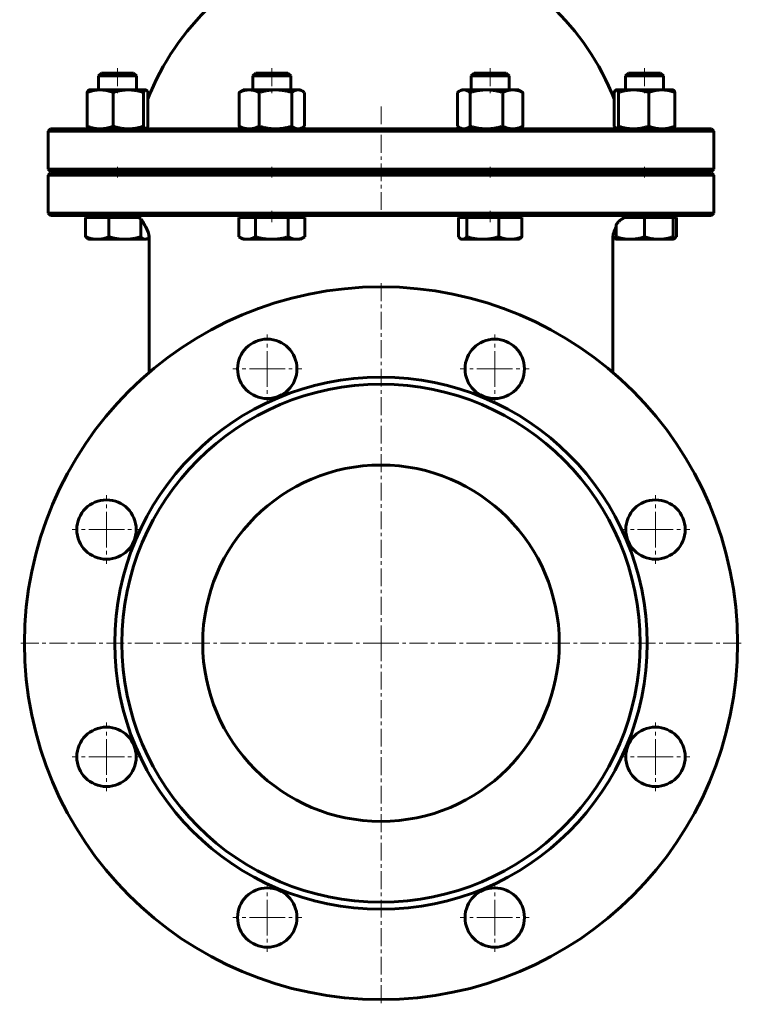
# Model space of a CAD drawing. Header units: millimetres. Extents: x -200 to 200, y -441 to 441.
# Tile 1 of 2: x -152 to 152, y -441 to -26. Entities that reach past the tile are written whole.
import ezdxf

# ---------------------------------------------------------------- set-up
doc = ezdxf.new("R2010")
doc.units = ezdxf.units.MM
doc.linetypes.add('K5LT_AXLED', pattern=[12, 7.5, -1.5, 1.5, -1.5])
doc.linetypes.add('K5LT_BASIC', pattern=[0])
doc.layers.add('Системный слой (1)', color=7, linetype='Continuous', true_color=0x6c6c6c)

# ---------------------------------------------------------------- blocks, each defined once
blk = doc.blocks.new('U0')
at = {"layer": 'Системный слой (1)', "color": 143, "linetype": 'K5LT_BASIC', "lineweight": 60, "true_color": 0x33acca}
for start, end in [(154.706, 180), (149.7576, 154.706)]:
    blk.add_arc((107.5, -118.75), 10, start, end, dxfattribs=at)
blk = doc.blocks.new('U4')
at = {"layer": 'Системный слой (1)', "color": 143, "linetype": 'K5LT_BASIC', "lineweight": 60, "true_color": 0x33acca}
for start, end in [(106.6015, 159.0486), (20.9328, 73.3985)]:
    blk.add_arc((0, -97.3), 105, start, end, dxfattribs=at)
blk = doc.blocks.new('U7')
at = {"layer": 'Системный слой (1)', "color": 143, "linetype": 'K5LT_BASIC', "lineweight": 60, "true_color": 0x33acca}
for start, end in [(23.894, 31.9369), (0, 23.894)]:
    blk.add_arc((-107.5, -118.75), 10, start, end, dxfattribs=at)
blk = doc.blocks.new('U11')
at = {"layer": 'Системный слой (1)', "color": 143, "linetype": 'K5LT_BASIC', "lineweight": 60, "true_color": 0x33acca}
for p, q in [((-104.7, -108.85), (-105.93, -108.75)), ((-103.58, -109.12), (-104.7, -108.85)), ((-102.57, -109.55), (-103.58, -109.12))]:
    blk.add_line(p, q, dxfattribs=at)
blk = doc.blocks.new('U12')
at = {"layer": 'Системный слой (1)', "color": 143, "linetype": 'K5LT_BASIC', "lineweight": 60, "true_color": 0x33acca}
for p, q in [((41.13, -48.75), (39.15, -48.75)), ((52.7, -48.75), (41.13, -48.75))]:
    blk.add_line(p, q, dxfattribs=at)
blk = doc.blocks.new('U14')
at = {"layer": 'Системный слой (1)', "color": 143, "linetype": 'K5LT_BASIC', "lineweight": 60, "true_color": 0x33acca}
for p, q in [((-34.21, -55.91), (-34.84, -55.85)), ((-33.58, -56.1), (-34.21, -55.91)), ((-32.93, -56.42), (-33.58, -56.1)), ((-32.69, -56.57), (-32.93, -56.42)), ((-32.44, -56.74), (-32.69, -56.57)), ((-32.18, -56.92), (-32.44, -56.74))]:
    blk.add_line(p, q, dxfattribs=at)
blk = doc.blocks.new('U15')
at = {"layer": 'Системный слой (1)', "color": 143, "linetype": 'K5LT_BASIC', "lineweight": 60, "true_color": 0x33acca}
for p, q in [((-98.9, -55.86), (-98.97, -55.85)), ((-98.83, -55.88), (-98.9, -55.86)), ((-98.76, -55.91), (-98.83, -55.88)), ((-98.54, -56.11), (-98.76, -55.91)), ((-98.3, -56.44), (-98.54, -56.11)), ((-98.06, -56.92), (-98.3, -56.44))]:
    blk.add_line(p, q, dxfattribs=at)
blk = doc.blocks.new('U16')
at = {"layer": 'Системный слой (1)', "color": 143, "linetype": 'K5LT_BASIC', "lineweight": 60, "true_color": 0x33acca}
for p, q in [((102.84, -109.42), (102.57, -109.55)), ((103.88, -109.03), (102.84, -109.42)), ((105.04, -108.8), (103.88, -109.03)), ((105.93, -108.75), (105.04, -108.8))]:
    blk.add_line(p, q, dxfattribs=at)
blk = doc.blocks.new('U17')
at = {"layer": 'Системный слой (1)', "color": 143, "linetype": 'K5LT_BASIC', "lineweight": 60, "true_color": 0x33acca}
for p, q in [((97.55, -117.71), (97.99, -117.88)), ((97.99, -117.88), (98.43, -118.03)), ((98.43, -118.03), (98.87, -118.18))]:
    blk.add_line(p, q, dxfattribs=at)
blk = doc.blocks.new('U18')
at = {"layer": 'Системный слой (1)', "color": 143, "linetype": 'K5LT_BASIC', "lineweight": 60, "true_color": 0x33acca}
for p, q in [((98.31, -56.44), (98.07, -56.92)), ((98.54, -56.1), (98.31, -56.44)), ((98.76, -55.91), (98.54, -56.1)), ((98.83, -55.88), (98.76, -55.91)), ((98.9, -55.86), (98.83, -55.88)), ((98.97, -55.85), (98.9, -55.86))]:
    blk.add_line(p, q, dxfattribs=at)
blk = doc.blocks.new('U19')
at = {"layer": 'Системный слой (1)', "color": 143, "linetype": 'K5LT_BASIC', "lineweight": 60, "true_color": 0x33acca}
for p, q in [((-34.84, -72.25), (-34.21, -72.19)), ((-34.21, -72.19), (-33.58, -72)), ((-33.58, -72), (-32.93, -71.68)), ((-32.93, -71.68), (-32.69, -71.53)), ((-32.69, -71.53), (-32.44, -71.36)), ((-32.44, -71.36), (-32.18, -71.18))]:
    blk.add_line(p, q, dxfattribs=at)
blk = doc.blocks.new('U20')
at = {"layer": 'Системный слой (1)', "color": 143, "linetype": 'K5LT_BASIC', "lineweight": 60, "true_color": 0x33acca}
for p, q in [((122.97, -72.19), (123.19, -71.99)), ((122.97, -72.19), (122.97, -72.19)), ((123.19, -71.99), (123.43, -71.66)), ((123.43, -71.66), (123.67, -71.18))]:
    blk.add_line(p, q, dxfattribs=at)
blk = doc.blocks.new('U21')
at = {"layer": 'Системный слой (1)', "color": 143, "linetype": 'K5LT_BASIC', "lineweight": 60, "true_color": 0x33acca}
for p, q in [((32.19, -71.18), (32.44, -71.37)), ((32.44, -71.37), (32.69, -71.53)), ((32.69, -71.53), (32.94, -71.68)), ((32.94, -71.68), (33.59, -72)), ((33.59, -72), (34.21, -72.19)), ((34.21, -72.19), (34.83, -72.25))]:
    blk.add_line(p, q, dxfattribs=at)
blk = doc.blocks.new('U23')
at = {"layer": 'Системный слой (1)', "color": 143, "linetype": 'K5LT_BASIC', "lineweight": 60, "true_color": 0x33acca}
for p, q in [((123.19, -56.11), (122.97, -55.91)), ((122.97, -55.91), (122.97, -55.91)), ((123.43, -56.44), (123.19, -56.11)), ((123.67, -56.92), (123.43, -56.44))]:
    blk.add_line(p, q, dxfattribs=at)
blk = doc.blocks.new('U24')
at = {"layer": 'Системный слой (1)', "color": 143, "linetype": 'K5LT_BASIC', "lineweight": 60, "true_color": 0x33acca}
for p, q in [((-98.97, -72.25), (-98.9, -72.24)), ((-98.9, -72.24), (-98.83, -72.22)), ((-98.83, -72.22), (-98.76, -72.19)), ((-98.76, -72.19), (-98.54, -71.99)), ((-98.54, -71.99), (-98.3, -71.66)), ((-98.3, -71.66), (-98.06, -71.18))]:
    blk.add_line(p, q, dxfattribs=at)
blk = doc.blocks.new('U25')
at = {"layer": 'Системный слой (1)', "color": 143, "linetype": 'K5LT_BASIC', "lineweight": 60, "true_color": 0x33acca}
for p, q in [((98.07, -71.18), (98.31, -71.66)), ((98.31, -71.66), (98.54, -72)), ((98.54, -72), (98.76, -72.19)), ((98.76, -72.19), (98.83, -72.22)), ((98.83, -72.22), (98.9, -72.24)), ((98.9, -72.24), (98.97, -72.25))]:
    blk.add_line(p, q, dxfattribs=at)
blk = doc.blocks.new('U26')
at = {"layer": 'Системный слой (1)', "color": 143, "linetype": 'K5LT_BASIC', "lineweight": 60, "true_color": 0x33acca}
for p, q in [((122.87, -118.69), (123.01, -118.64)), ((123.01, -118.64), (123.15, -118.58)), ((123.15, -118.58), (123.29, -118.51)), ((123.29, -118.51), (123.6, -118.3)), ((123.6, -118.3), (123.92, -118.02)), ((123.92, -118.02), (124.25, -117.68))]:
    blk.add_line(p, q, dxfattribs=at)
blk = doc.blocks.new('U27')
at = {"layer": 'Системный слой (1)', "color": 143, "linetype": 'K5LT_BASIC', "lineweight": 60, "true_color": 0x33acca}
for p, q in [((32.44, -56.73), (32.19, -56.92)), ((32.69, -56.57), (32.44, -56.73)), ((32.94, -56.42), (32.69, -56.57)), ((33.59, -56.1), (32.94, -56.42)), ((34.21, -55.91), (33.59, -56.1)), ((34.83, -55.85), (34.21, -55.91))]:
    blk.add_line(p, q, dxfattribs=at)
blk = doc.blocks.new('U28')
at = {"layer": 'Системный слой (1)', "color": 143, "linetype": 'K5LT_BASIC', "lineweight": 60, "true_color": 0x33acca}
for p, q in [((32.54, -117.68), (32.87, -118.02)), ((32.87, -118.02), (33.19, -118.3)), ((33.19, -118.3), (33.5, -118.51)), ((33.5, -118.51), (33.78, -118.64)), ((33.78, -118.64), (34.05, -118.72)), ((34.05, -118.72), (34.33, -118.75))]:
    blk.add_line(p, q, dxfattribs=at)
blk = doc.blocks.new('U29')
at = {"layer": 'Системный слой (1)', "color": 143, "linetype": 'K5LT_BASIC', "lineweight": 60, "true_color": 0x33acca}
for p, q in [((110.87, -48.75), (104.09, -48.75)), ((117.64, -48.75), (110.87, -48.75))]:
    blk.add_line(p, q, dxfattribs=at)
blk = doc.blocks.new('U30')
at = {"layer": 'Системный слой (1)', "color": 143, "linetype": 'K5LT_BASIC', "lineweight": 60, "true_color": 0x33acca}
for p, q in [((-99.27, -118.75), (-99, -118.72)), ((-99, -118.72), (-98.72, -118.64)), ((-98.72, -118.64), (-98.44, -118.51)), ((-98.44, -118.51), (-98.16, -118.31)), ((-98.16, -118.31), (-97.86, -118.06)), ((-97.86, -118.06), (-97.55, -117.75))]:
    blk.add_line(p, q, dxfattribs=at)
blk = doc.blocks.new('U34')
at = {"layer": 'Системный слой (1)', "color": 30, "linetype": 'K5LT_AXLED', "lineweight": 18, "true_color": 0xff8000}
for q in [(-115.48, -322.09), (-129.98, -336.59), (-100.98, -336.59), (-115.48, -351.09)]:
    blk.add_line((-115.48, -336.59), q, dxfattribs=at)
blk = doc.blocks.new('U35')
at = {"layer": 'Системный слой (1)', "color": 30, "linetype": 'K5LT_AXLED', "lineweight": 18, "true_color": 0xff8000}
for q in [(-115.48, -226.41), (-129.98, -240.91), (-100.98, -240.91), (-115.48, -255.41)]:
    blk.add_line((-115.48, -240.91), q, dxfattribs=at)
blk = doc.blocks.new('U36')
at = {"layer": 'Системный слой (1)', "color": 30, "linetype": 'K5LT_AXLED', "lineweight": 18, "true_color": 0xff8000}
for q in [(-47.84, -389.73), (-62.34, -404.23), (-33.34, -404.23), (-47.84, -418.73)]:
    blk.add_line((-47.84, -404.23), q, dxfattribs=at)
blk = doc.blocks.new('U37')
at = {"layer": 'Системный слой (1)', "color": 30, "linetype": 'K5LT_AXLED', "lineweight": 18, "true_color": 0xff8000}
for q in [(-47.84, -158.77), (-62.34, -173.27), (-33.34, -173.27), (-47.84, -187.77)]:
    blk.add_line((-47.84, -173.27), q, dxfattribs=at)
blk = doc.blocks.new('U39')
at = {"layer": 'Системный слой (1)', "color": 30, "linetype": 'K5LT_AXLED', "lineweight": 18, "true_color": 0xff8000}
for q in [(0, -136.75), (-152, -288.75), (152, -288.75), (0, -440.75)]:
    blk.add_line((0, -288.75), q, dxfattribs=at)
blk = doc.blocks.new('U41')
at = {"layer": 'Системный слой (1)', "color": 30, "linetype": 'K5LT_AXLED', "lineweight": 18, "true_color": 0xff8000}
for q in [(47.84, -389.73), (33.34, -404.23), (62.34, -404.23), (47.84, -418.73)]:
    blk.add_line((47.84, -404.23), q, dxfattribs=at)
blk = doc.blocks.new('U42')
at = {"layer": 'Системный слой (1)', "color": 30, "linetype": 'K5LT_AXLED', "lineweight": 18, "true_color": 0xff8000}
for q in [(47.84, -158.77), (33.34, -173.27), (62.34, -173.27), (47.84, -187.77)]:
    blk.add_line((47.84, -173.27), q, dxfattribs=at)
blk = doc.blocks.new('U43')
at = {"layer": 'Системный слой (1)', "color": 30, "linetype": 'K5LT_AXLED', "lineweight": 18, "true_color": 0xff8000}
for q in [(115.48, -322.09), (100.98, -336.59), (129.98, -336.59), (115.48, -351.09)]:
    blk.add_line((115.48, -336.59), q, dxfattribs=at)
blk = doc.blocks.new('U44')
at = {"layer": 'Системный слой (1)', "color": 30, "linetype": 'K5LT_AXLED', "lineweight": 18, "true_color": 0xff8000}
for q in [(115.48, -226.41), (100.98, -240.91), (129.98, -240.91), (115.48, -255.41)]:
    blk.add_line((115.48, -240.91), q, dxfattribs=at)

msp = doc.modelspace()

# ---------------------------------------------------------------- linework, layer by layer
at = {"layer": 'Системный слой (1)', "color": 143, "linetype": 'K5LT_BASIC', "lineweight": 60, "true_color": 0x33acca}
for p, q in [((-117.64, -48.75), (-118.87, -49.98)), ((-104.09, -48.75), (-117.64, -48.75)), ((-104.09, -48.75), (-102.87, -49.98)), ((-52.7, -48.75), (-53.92, -49.98)), ((-39.15, -48.75), (-52.7, -48.75)), ((-39.15, -48.75), (-37.92, -49.98)), ((39.15, -48.75), (37.92, -49.98)), ((52.7, -48.75), (53.92, -49.98)), ((104.09, -48.75), (102.87, -49.98)), ((117.64, -48.75), (118.87, -49.98)), ((-118.87, -55.85), (-118.87, -49.98)), ((-118.87, -49.98), (-105.21, -49.98)), ((-105.21, -49.98), (-102.87, -49.98)), ((-102.87, -55.85), (-102.87, -49.98)), ((-53.92, -49.98), (-37.92, -49.98)), ((-53.92, -55.85), (-53.92, -49.98)), ((-37.92, -55.85), (-37.92, -49.98)), ((37.92, -55.85), (37.92, -49.98)), ((37.92, -49.98), (40.27, -49.98)), ((40.27, -49.98), (53.92, -49.98)), ((53.92, -55.85), (53.92, -49.98)), ((102.87, -49.98), (110.87, -49.98)), ((102.87, -55.85), (102.87, -49.98)), ((110.87, -49.98), (118.87, -49.98)), ((118.87, -55.85), (118.87, -49.98)), ((-123.67, -56.92), (-123.67, -71.18)), ((-122.87, -55.85), (-122.97, -55.91)), ((-122.87, -55.85), (-118.18, -55.85)), ((-118.18, -55.85), (-106.29, -55.85)), ((-112.69, -56.92), (-112.69, -71.18)), ((-106.29, -55.85), (-98.97, -55.85)), ((-99.88, -56.92), (-99.88, -71.18)), ((-98.97, -55.85), (-98.87, -55.85)), ((-98.87, -55.85), (-98.76, -55.91)), ((-98.06, -56.92), (-98.06, -71.18)), ((-59.66, -56.92), (-59.66, -71.18)), ((-57.92, -55.85), (-58.92, -56.42)), ((-57.92, -55.85), (-55.45, -55.85)), ((-55.45, -55.85), (-44.37, -55.85)), ((-51.24, -56.92), (-51.24, -71.18)), ((-44.37, -55.85), (-34.84, -55.85)), ((-37.5, -56.92), (-37.5, -71.18)), ((-34.84, -55.85), (-33.92, -55.85)), ((-33.92, -55.85), (-32.93, -56.42)), ((-32.18, -56.92), (-32.18, -71.18)), ((32.19, -56.92), (32.19, -71.18)), ((33.92, -55.85), (32.94, -56.42)), ((33.92, -55.85), (34.83, -55.85)), ((34.83, -55.85), (44.34, -55.85)), ((37.47, -56.92), (37.47, -71.18)), ((44.34, -55.85), (55.43, -55.85)), ((51.21, -56.92), (51.21, -71.18)), ((55.43, -55.85), (57.92, -55.85)), ((57.92, -55.85), (58.9, -56.42)), ((59.66, -56.92), (59.66, -71.18)), ((98.06, -56.92), (98.06, -59.75)), ((98.07, -56.92), (98.06, -56.92)), ((98.07, -56.92), (98.07, -71.18)), ((98.87, -55.85), (98.76, -55.91)), ((98.76, -55.91), (98.76, -55.91)), ((98.87, -55.85), (98.97, -55.85)), ((98.97, -55.85), (106.26, -55.85)), ((99.86, -56.92), (99.86, -71.18)), ((106.26, -55.85), (118.16, -55.85)), ((112.66, -56.92), (112.66, -71.18)), ((118.16, -55.85), (122.87, -55.85)), ((122.87, -55.85), (122.97, -55.91)), ((122.97, -55.91), (122.97, -55.91)), ((123.66, -56.92), (123.66, -71.18)), ((123.67, -56.92), (123.67, -71.18)), ((-139, -72.25), (-140, -73.25)), ((-140, -89.25), (-140, -73.25)), ((-140, -73.25), (140, -73.25)), ((139, -72.25), (-139, -72.25)), ((-122.87, -72.25), (-122.97, -72.19)), ((-98.87, -72.25), (-98.76, -72.19)), ((-57.92, -72.25), (-58.92, -71.68)), ((-33.92, -72.25), (-32.93, -71.68)), ((33.92, -72.25), (32.94, -71.68)), ((57.92, -72.25), (58.9, -71.68)), ((98.87, -72.25), (98.76, -72.19)), ((122.87, -72.25), (122.97, -72.19)), ((122.97, -72.19), (122.97, -72.19)), ((139, -72.25), (140, -73.25)), ((140, -89.25), (140, -73.25)), ((140, -89.25), (-140, -89.25)), ((-139, -90.25), (-140, -89.25)), ((-139, -90.75), (-140, -91.75)), ((-139, -90.25), (139, -90.25)), ((139, -90.75), (-139, -90.75)), ((-118.87, -90.75), (-118.87, -90.25)), ((-102.87, -90.75), (-102.87, -90.25)), ((-100, -90.75), (-100, -90.25)), ((-53.92, -90.75), (-53.92, -90.25)), ((-37.92, -90.75), (-37.92, -90.25)), ((37.92, -90.75), (37.92, -90.25)), ((53.92, -90.75), (53.92, -90.25)), ((100, -90.75), (100, -90.25)), ((102.87, -90.75), (102.87, -90.25)), ((118.87, -90.75), (118.87, -90.25)), ((139, -90.25), (140, -89.25)), ((139, -90.75), (140, -91.75)), ((-140, -107.75), (-140, -91.75)), ((-140, -91.75), (140, -91.75)), ((140, -107.75), (140, -91.75)), ((-139, -108.75), (-140, -107.75)), ((140, -107.75), (-140, -107.75)), ((139, -108.75), (140, -107.75)), ((-139, -108.75), (139, -108.75)), ((-124.25, -109.55), (-119.35, -109.55)), ((-124.25, -109.55), (-124.25, -117.68)), ((-122.87, -109.55), (-122.87, -108.75)), ((-119.35, -109.55), (-114.45, -109.55)), ((-114.45, -109.55), (-107.76, -109.55)), ((-114.45, -109.55), (-114.45, -117.68)), ((-107.76, -109.55), (-102.08, -109.55)), ((-101.07, -110.06), (-101.07, -117.68)), ((-59.78, -109.55), (-56.31, -109.55)), ((-59.78, -109.55), (-59.78, -117.68)), ((-57.92, -109.55), (-57.92, -108.75)), ((-56.31, -109.55), (-52.85, -109.55)), ((-52.85, -109.55), (-45.92, -109.55)), ((-52.85, -109.55), (-52.85, -117.68)), ((-45.92, -109.55), (-38.99, -109.55)), ((-38.99, -109.55), (-35.53, -109.55)), ((-38.99, -109.55), (-38.99, -117.68)), ((-35.53, -109.55), (-32.07, -109.55)), ((-33.92, -109.55), (-33.92, -108.75)), ((-32.07, -109.55), (-32.07, -117.68)), ((32.54, -109.55), (34.33, -109.55)), ((32.54, -109.55), (32.54, -117.68)), ((33.92, -109.55), (33.92, -108.75)), ((34.33, -109.55), (36.12, -109.55)), ((36.12, -109.55), (42.82, -109.55)), ((36.12, -109.55), (36.12, -117.68)), ((42.82, -109.55), (49.51, -109.55)), ((49.51, -109.55), (54.41, -109.55)), ((49.51, -109.55), (49.51, -117.68)), ((54.41, -109.55), (59.31, -109.55)), ((57.92, -109.55), (57.92, -108.75)), ((59.31, -109.55), (59.31, -117.68)), ((102.46, -109.55), (104.87, -109.55)), ((104.87, -109.55), (110.87, -109.55)), ((110.87, -109.55), (116.87, -109.55)), ((110.87, -109.55), (110.87, -117.68)), ((116.87, -109.55), (122.87, -109.55)), ((122.87, -109.55), (122.87, -108.75)), ((122.87, -109.55), (124.25, -109.55)), ((122.87, -109.55), (122.87, -117.68)), ((124.25, -109.55), (124.25, -117.68)), ((98.87, -112.71), (98.87, -117.68)), ((-122.87, -118.75), (-123.29, -118.51)), ((-119.35, -118.75), (-122.87, -118.75)), ((-107.76, -118.75), (-119.35, -118.75)), ((-99.27, -118.75), (-107.76, -118.75)), ((-98.87, -118.75), (-99.27, -118.75)), ((-98.87, -118.75), (-98.44, -118.51)), ((-97.5, -125.64), (-97.5, -118.75)), ((-57.92, -118.75), (-59.78, -117.68)), ((-56.31, -118.75), (-57.92, -118.75)), ((-45.92, -118.75), (-56.31, -118.75)), ((-35.53, -118.75), (-45.92, -118.75)), ((-33.92, -118.75), (-35.53, -118.75)), ((-33.92, -118.75), (-32.07, -117.68)), ((33.92, -118.75), (33.5, -118.51)), ((34.33, -118.75), (33.92, -118.75)), ((42.82, -118.75), (34.33, -118.75)), ((54.41, -118.75), (42.82, -118.75)), ((57.92, -118.75), (54.41, -118.75)), ((57.92, -118.75), (58.35, -118.51)), ((97.5, -118.75), (97.5, -125.64)), ((98.87, -118.75), (98.44, -118.51)), ((98.87, -118.75), (98.87, -117.68)), ((104.87, -118.75), (98.87, -118.75)), ((116.87, -118.75), (104.87, -118.75)), ((122.87, -118.75), (116.87, -118.75)), ((122.87, -117.68), (122.87, -118.75)), ((122.87, -118.75), (123.29, -118.51)), ((-97.5, -174.76), (-97.5, -125.64)), ((97.5, -125.64), (97.5, -174.76))]:
    msp.add_line(p, q, dxfattribs=at)
at = {"layer": 'Системный слой (1)', "color": 30, "linetype": 'K5LT_AXLED', "lineweight": 18, "true_color": 0xff8000}
for p, q in [((-110.87, -46.75), (-110.87, -57.85)), ((-45.92, -46.75), (-45.92, -57.85)), ((45.92, -46.75), (45.92, -57.85)), ((110.87, -46.75), (110.87, -57.85)), ((0, -62.83), (0, -110.75)), ((-110.87, -88.25), (-110.87, -92.75)), ((-45.92, -88.25), (-45.92, -92.75)), ((45.92, -88.25), (45.92, -92.75)), ((110.87, -88.25), (110.87, -92.75)), ((-45.92, -106.75), (-45.92, -111.55)), ((45.92, -106.75), (45.92, -111.55))]:
    msp.add_line(p, q, dxfattribs=at)
at = {"layer": 'Системный слой (1)', "color": 143, "linetype": 'K5LT_BASIC', "lineweight": 60, "true_color": 0x33acca}
for centre, radius in [((0, -288.75), 150), ((-47.84, -173.27), 12.5), ((47.84, -173.27), 12.5), ((0, -288.75), 112), ((0, -288.75), 109), ((0, -288.75), 75), ((-115.48, -240.91), 12.5), ((115.48, -240.91), 12.5), ((-115.48, -336.59), 12.5), ((115.48, -336.59), 12.5), ((-47.84, -404.23), 12.5), ((47.84, -404.23), 12.5)]:
    msp.add_circle(centre, radius, dxfattribs=at)
for points, weights in [([(-118.18, -55.85), (-120.73, -55.85), (-123.67, -56.92)], [1, 1.0379548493, 1]), ([(-123.67, -56.92), (-123.3, -56.1), (-122.97, -55.91)], [1, 1.0288493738, 1.01384209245]), ([(-112.69, -56.92), (-115.63, -55.85), (-118.18, -55.85)], [1, 1.0379548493, 1]), ([(-106.29, -55.85), (-109.26, -55.85), (-112.69, -56.92)], [1, 1.0379548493, 1]), ([(-99.88, -56.92), (-103.31, -55.85), (-106.29, -55.85)], [1, 1.0379548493, 1]), ([(-98.97, -55.85), (-99.39, -55.85), (-99.88, -56.92)], [1, 1.0379548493, 1]), ([(-55.45, -55.85), (-57.41, -55.85), (-59.66, -56.92)], [1, 1.0379548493, 1]), ([(-59.66, -56.92), (-59.28, -56.63), (-58.92, -56.42)], [1, 1.00996587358, 1.01469823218]), ([(-51.24, -56.92), (-53.5, -55.85), (-55.45, -55.85)], [1, 1.0379548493, 1]), ([(-44.37, -55.85), (-47.56, -55.85), (-51.24, -56.92)], [1, 1.0379548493, 1]), ([(-37.5, -56.92), (-41.18, -55.85), (-44.37, -55.85)], [1, 1.0379548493, 1]), ([(-34.84, -55.85), (-36.07, -55.85), (-37.5, -56.92)], [1, 1.0379548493, 1]), ([(37.47, -56.92), (36.06, -55.85), (34.83, -55.85)], [1, 1.0379548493, 1]), ([(44.34, -55.85), (41.15, -55.85), (37.47, -56.92)], [1, 1.0379548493, 1]), ([(51.21, -56.92), (47.53, -55.85), (44.34, -55.85)], [1, 1.0379548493, 1]), ([(55.43, -55.85), (53.47, -55.85), (51.21, -56.92)], [1, 1.0379548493, 1]), ([(59.66, -56.92), (57.39, -55.85), (55.43, -55.85)], [1, 1.0379548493, 1]), ([(58.9, -56.42), (59.27, -56.63), (59.66, -56.92)], [1.01485986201, 1.01013769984, 1]), ([(98.06, -56.92), (98.43, -56.1), (98.76, -55.91)], [1, 1.0288493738, 1.01384209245]), ([(99.86, -56.92), (99.38, -55.85), (98.97, -55.85)], [1, 1.0379548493, 1]), ([(106.26, -55.85), (103.29, -55.85), (99.86, -56.92)], [1, 1.0379548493, 1]), ([(112.66, -56.92), (109.23, -55.85), (106.26, -55.85)], [1, 1.0379548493, 1]), ([(118.16, -55.85), (115.61, -55.85), (112.66, -56.92)], [1, 1.0379548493, 1]), ([(123.66, -56.92), (120.71, -55.85), (118.16, -55.85)], [1, 1.0379548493, 1]), ([(122.97, -55.91), (123.29, -56.1), (123.66, -56.92)], [1.01367419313, 1.02900945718, 1]), ([(-123.67, -71.18), (-120.73, -72.25), (-118.18, -72.25)], [1, 1.0379548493, 1]), ([(-122.97, -72.19), (-123.3, -72), (-123.67, -71.18)], [1.01384195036, 1.02884951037, 1]), ([(-118.18, -72.25), (-115.63, -72.25), (-112.69, -71.18)], [1, 1.0379548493, 1]), ([(-112.69, -71.18), (-109.26, -72.25), (-106.29, -72.25)], [1, 1.0379548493, 1]), ([(-106.29, -72.25), (-103.31, -72.25), (-99.88, -71.18)], [1, 1.0379548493, 1]), ([(-99.88, -71.18), (-99.39, -72.25), (-98.97, -72.25)], [1, 1.0379548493, 1]), ([(-59.66, -71.18), (-57.41, -72.25), (-55.45, -72.25)], [1, 1.0379548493, 1]), ([(-58.92, -71.68), (-59.28, -71.47), (-59.66, -71.18)], [1.01469819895, 1.00996583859, 1]), ([(-55.45, -72.25), (-53.5, -72.25), (-51.24, -71.18)], [1, 1.0379548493, 1]), ([(-51.24, -71.18), (-47.56, -72.25), (-44.37, -72.25)], [1, 1.0379548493, 1]), ([(-44.37, -72.25), (-41.18, -72.25), (-37.5, -71.18)], [1, 1.0379548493, 1]), ([(-37.5, -71.18), (-36.07, -72.25), (-34.84, -72.25)], [1, 1.0379548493, 1]), ([(34.83, -72.25), (36.06, -72.25), (37.47, -71.18)], [1, 1.0379548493, 1]), ([(37.47, -71.18), (41.15, -72.25), (44.34, -72.25)], [1, 1.0379548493, 1]), ([(44.34, -72.25), (47.53, -72.25), (51.21, -71.18)], [1, 1.0379548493, 1]), ([(51.21, -71.18), (53.47, -72.25), (55.43, -72.25)], [1, 1.0379548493, 1]), ([(55.43, -72.25), (57.39, -72.25), (59.66, -71.18)], [1, 1.0379548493, 1]), ([(59.66, -71.18), (59.27, -71.47), (58.9, -71.68)], [1, 1.01013772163, 1.01485988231]), ([(98.97, -72.25), (99.38, -72.25), (99.86, -71.18)], [1, 1.0379548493, 1]), ([(99.86, -71.18), (103.29, -72.25), (106.26, -72.25)], [1, 1.0379548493, 1]), ([(106.26, -72.25), (109.23, -72.25), (112.66, -71.18)], [1, 1.0379548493, 1]), ([(112.66, -71.18), (115.61, -72.25), (118.16, -72.25)], [1, 1.0379548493, 1]), ([(118.16, -72.25), (120.71, -72.25), (123.66, -71.18)], [1, 1.0379548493, 1]), ([(123.66, -71.18), (123.29, -72), (122.97, -72.19)], [1, 1.02900932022, 1.01367433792]), ([(-123.29, -118.51), (-123.74, -118.24), (-124.25, -117.68)], [1.01895291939, 1.01965936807, 1]), ([(-124.25, -117.68), (-121.62, -118.75), (-119.35, -118.75)], [1, 1.0379548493, 1]), ([(-119.35, -118.75), (-117.08, -118.75), (-114.45, -117.68)], [1, 1.0379548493, 1]), ([(-114.45, -117.68), (-110.87, -118.75), (-107.76, -118.75)], [1, 1.0379548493, 1]), ([(-107.76, -118.75), (-104.65, -118.75), (-101.07, -117.68)], [1, 1.0379548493, 1]), ([(-101.07, -117.68), (-100.11, -118.75), (-99.27, -118.75)], [1, 1.0379548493, 1]), ([(-59.78, -117.68), (-57.92, -118.75), (-56.31, -118.75)], [1, 1.0379548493, 1]), ([(-56.31, -118.75), (-54.71, -118.75), (-52.85, -117.68)], [1, 1.0379548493, 1]), ([(-52.85, -117.68), (-49.14, -118.75), (-45.92, -118.75)], [1, 1.0379548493, 1]), ([(-45.92, -118.75), (-42.71, -118.75), (-38.99, -117.68)], [1, 1.0379548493, 1]), ([(-38.99, -117.68), (-37.14, -118.75), (-35.53, -118.75)], [1, 1.0379548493, 1]), ([(-35.53, -118.75), (-33.92, -118.75), (-32.07, -117.68)], [1, 1.0379548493, 1]), ([(34.33, -118.75), (35.16, -118.75), (36.12, -117.68)], [1, 1.0379548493, 1]), ([(36.12, -117.68), (39.71, -118.75), (42.82, -118.75)], [1, 1.0379548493, 1]), ([(42.82, -118.75), (45.92, -118.75), (49.51, -117.68)], [1, 1.0379548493, 1]), ([(49.51, -117.68), (52.13, -118.75), (54.41, -118.75)], [1, 1.0379548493, 1]), ([(54.41, -118.75), (56.68, -118.75), (59.31, -117.68)], [1, 1.0379548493, 1]), ([(59.31, -117.68), (58.8, -118.24), (58.35, -118.51)], [1, 1.01965937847, 1.01895291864]), ([(98.87, -117.68), (102.08, -118.75), (104.87, -118.75)], [1, 1.0379548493, 1]), ([(104.87, -118.75), (107.65, -118.75), (110.87, -117.68)], [1, 1.0379548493, 1]), ([(110.87, -117.68), (114.08, -118.75), (116.87, -118.75)], [1, 1.0379548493, 1]), ([(116.87, -118.75), (119.65, -118.75), (122.87, -117.68)], [1, 1.0379548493, 1])]:
    msp.add_rational_spline(points, weights, degree=2, dxfattribs=at)
msp.add_open_spline([(-102.08, -109.55), (-101.73, -109.7), (-101.39, -109.87), (-101.07, -110.06)], degree=3, dxfattribs=at)
for points, knots in [([(-101.07, -110.06), (-100.91, -110.27), (-100.7, -110.58), (-100.44, -111), (-100.22, -111.36), (-100.06, -111.63), (-99.95, -111.82)], [0, 0, 0, 0, 2.91144, 3.964337, 4.927015, 7, 7, 7, 7]), ([(-99.02, -113.46), (-99.07, -113.38), (-99.15, -113.24), (-99.29, -113.01), (-99.44, -112.74), (-99.62, -112.41), (-99.8, -112.1), (-99.91, -111.9), (-99.95, -111.82)], [0, 0, 0, 0, 1.44017, 2.446689, 3.887492, 5.822049, 7.703584, 9, 9, 9, 9]), ([(98.87, -112.71), (98.95, -112.58), (99.1, -112.38), (99.4, -111.99), (99.75, -111.57), (100.26, -111.06), (100.82, -110.57), (101.57, -110.03), (102.13, -109.71), (102.46, -109.55)], [0, 0, 0, 0, 0.935559, 1.502158, 2.971734, 4.228434, 5.895578, 7.621488, 10, 10, 10, 10]), ([(-98.36, -114.7), (-98.44, -114.52), (-98.53, -114.35), (-98.69, -114.02), (-98.78, -113.87), (-98.88, -113.7), (-98.89, -113.68), (-98.94, -113.59), (-98.98, -113.53), (-99.02, -113.46)], [0, 0, 0, 0, 2.279347, 2.279347, 4.31287, 4.31287, 4.558694, 4.558694, 5.472901, 5.472901, 5.472901, 5.472901]), ([(98.86, -113.71), (98.84, -113.77), (98.81, -113.81), (98.74, -113.93), (98.71, -114), (98.64, -114.13), (98.6, -114.2), (98.53, -114.34), (98.5, -114.41), (98.47, -114.48)], [2.037176, 2.037176, 2.037176, 2.037176, 3.219237, 3.219237, 4.828856, 4.828856, 6.438474, 6.438474, 8.046906, 8.046906, 8.046906, 8.046906]), ([(98.44, -118.51), (98.34, -118.45), (98.15, -118.32), (97.85, -118.07), (97.65, -117.87), (97.55, -117.75)], [0, 0, 0, 0, 2.150512, 4.013492, 6, 6, 6, 6])]:
    msp.add_open_spline(points, degree=3, knots=knots, dxfattribs=at)

# ---------------------------------------------------------------- block references
at = {"layer": 'Системный слой (1)'}
for name in ['U4', 'U12', 'U29', 'U15', 'U14', 'U27', 'U18', 'U23', 'U24', 'U19', 'U21', 'U25', 'U20', 'U11', 'U16', 'U7', 'U0', 'U30', 'U28', 'U17', 'U26', 'U39', 'U37', 'U42', 'U35', 'U44', 'U34', 'U43', 'U36', 'U41']:
    msp.add_blockref(name, (0, 0), dxfattribs=at)

doc.saveas('drawing.dxf')
